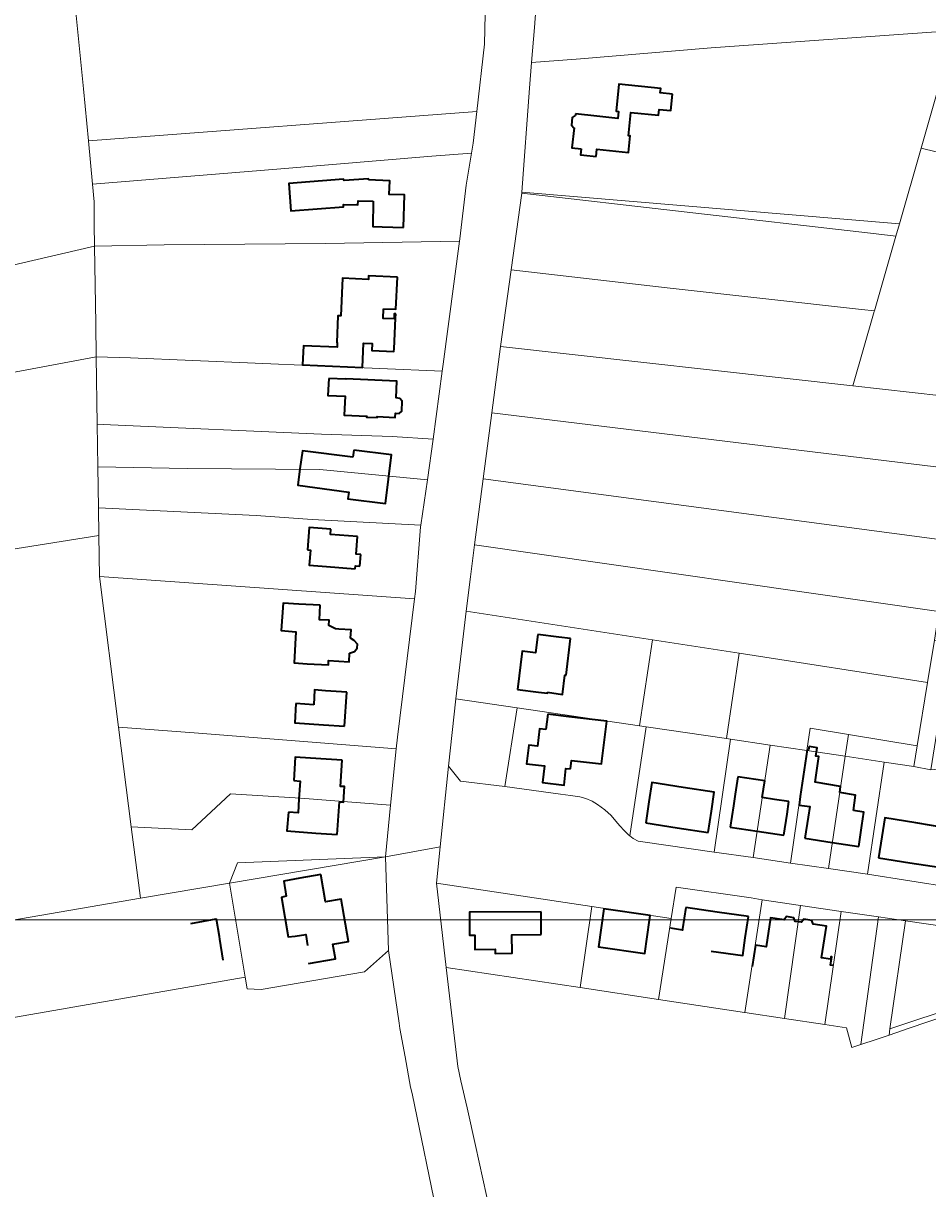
# Model space of a CAD drawing. Header units: metres. Extents: x 152747 to 157233, y 373738 to 378734.
# Tile 11 of 29: x 154720 to 154932, y 374012 to 374285. Entities that reach past the tile are written whole.
import ezdxf
from ezdxf.enums import TextEntityAlignment as Align

# ---------------------------------------------------------------- set-up
doc = ezdxf.new("R2010")
doc.units = ezdxf.units.M
for name, color, linetype, lineweight in [('B-XX-KG-GRENS_PERCEEL-GV', 150, 'Continuous', 18), ('B-XX-KG-GRENS_PERCEEL-S @ 0.001', 150, 'Continuous', 25), ('B-XX-OG-BEBOUWING-G', 7, 'Continuous', 35), ('B-XX-OG-BEBOUWING_HUISNUMMER-T18', 10, 'Continuous', 18), ('B-XX-OG-BEBOUWING_STRAATNAAM-T18', 10, 'Continuous', 18), ('X-XX-AL-DETAIL1-G', 7, 'Continuous', 18)]:
    doc.layers.add(name, color=color, linetype=linetype, lineweight=lineweight)
doc.styles.add('NLCS-ISO', font='NLCS-ISO.ttf', dxfattribs={"height": 1.8})
doc.styles.add('NLCS-ISO-M-T18', font='NLCS-ISO.ttf', dxfattribs={"height": 1.8})

# ---------------------------------------------------------------- blocks, each defined once
blk = doc.blocks.new('SKG-PERCEELNUMMER-SO')
at = {"layer": 'Defpoints'}
blk.add_point((0, 0), dxfattribs=at)
at = {"style": 'NLCS-ISO', "oblique": 10, "flags": 1}
blk.add_attdef('GEMEENTECODE', text='', height=1.8, dxfattribs=at).set_placement((0, 3), align=Align.MIDDLE_RIGHT)
at = {"style": 'NLCS-ISO', "oblique": 10}
blk.add_attdef('PERCEELNUMMER', text='', height=1.8, dxfattribs=at).set_placement((0, 0), align=Align.MIDDLE_CENTER)
at = {"style": 'NLCS-ISO', "oblique": 10, "flags": 1}
blk.add_attdef('SECTIE', text='', height=1.8, dxfattribs=at).set_placement((0, 2), align=Align.MIDDLE_LEFT)

msp = doc.modelspace()

# ---------------------------------------------------------------- linework, layer by layer
at = {"layer": 'B-XX-KG-GRENS_PERCEEL-GV'}
for points in [[(154717.61, 374395.458), (154697.697, 374383.301), (154665.755, 374363.735), (154656.949, 374358.228), (154659.14, 374345.623), (154668.596, 374293.315), (154681.6, 374220.387), (154694.228, 374223.422), (154736.619, 374233.283), (154736.539, 374238.324), (154736.513, 374243.666), (154736.126, 374247.805), (154735.179, 374257.928), (154734.036, 374270.143), (154730.28, 374307.679), (154730.076, 374309.721), (154728.356, 374327.625), (154725.492, 374357.436), (154725.156, 374361.178), (154724.488, 374368.633), (154724.036, 374373.672), (154720.831, 374384.538)], [(154826.161, 374264.786), (154827.947, 374280.576), (154828.298, 374294.675), (154828.71, 374316.853), (154773.739, 374311.687), (154744.789, 374308.757), (154730.28, 374307.679), (154734.036, 374270.143), (154735.179, 374257.928)], [(154930.253, 374256.246), (154938.17, 374283.833), (154881.093, 374279.707), (154850.475, 374277.135), (154839.011, 374276.28), (154838.535, 374270.268), (154836.735, 374245.918), (154925.163, 374238.512)], [(154735.179, 374257.928), (154736.126, 374247.805), (154779.323, 374251.322), (154815.661, 374254.314), (154824.926, 374255.026), (154825.321, 374257.359), (154826.161, 374264.786)], [(154942.079, 374197.383), (154943.496, 374202.697), (154956.084, 374249.898), (154930.253, 374256.246), (154925.163, 374238.512), (154924.335, 374235.627), (154919.297, 374218.075), (154919.256, 374217.931), (154914.253, 374200.497)], [(154736.126, 374247.805), (154736.513, 374243.666), (154736.539, 374238.324), (154736.619, 374233.283), (154752.926, 374233.547), (154790.733, 374233.916), (154822.127, 374234.416), (154822.203, 374234.978), (154823.654, 374247.513), (154824.926, 374255.026), (154815.661, 374254.314), (154779.323, 374251.322)], [(154916.311, 374218.409), (154919.297, 374218.075), (154924.335, 374235.627), (154918.368, 374236.313), (154874.761, 374241.323), (154836.704, 374245.693), (154834.224, 374227.699), (154870.742, 374223.506)], [(154836.735, 374245.918), (154836.704, 374245.693), (154874.761, 374241.323), (154918.368, 374236.313), (154924.335, 374235.627), (154925.163, 374238.512)], [(154822.127, 374234.416), (154790.733, 374233.916), (154752.926, 374233.547), (154736.619, 374233.283), (154736.908, 374215.017), (154737.019, 374207.353), (154745.018, 374207.098), (154818.039, 374203.933), (154818.252, 374205.584)], [(154737.019, 374207.353), (154736.908, 374215.017), (154736.619, 374233.283), (154694.228, 374223.422), (154681.6, 374220.387), (154657.121, 374214.505), (154645.684, 374211.859), (154653.635, 374171.232), (154657.188, 374153.073), (154655.834, 374161.171), (154651.661, 374190.894), (154662.884, 374193.198), (154687.475, 374197.919), (154717.001, 374203.587)], [(154831.748, 374209.729), (154914.253, 374200.497), (154919.256, 374217.931), (154919.297, 374218.075), (154916.311, 374218.409), (154870.742, 374223.506), (154834.224, 374227.699)], [(154946.392, 374196.901), (154942.079, 374197.383), (154914.253, 374200.497), (154831.748, 374209.729), (154829.708, 374194.204), (154939.444, 374180.838), (154941.156, 374192.103)], [(154737.019, 374207.353), (154717.001, 374203.587), (154687.475, 374197.919), (154691.176, 374176.15), (154694.156, 374158.557), (154698.805, 374159.254), (154737.626, 374165.47), (154737.532, 374171.93), (154737.394, 374181.521), (154737.249, 374191.53)], [(154818.039, 374203.933), (154745.018, 374207.098), (154737.019, 374207.353), (154737.249, 374191.53), (154740.333, 374191.366), (154789.772, 374189.206), (154806.317, 374188.627), (154815.974, 374187.99)], [(154939.444, 374180.838), (154829.708, 374194.204), (154827.672, 374178.71), (154936.918, 374164.218)], [(154815.974, 374187.99), (154806.317, 374188.627), (154789.772, 374189.206), (154740.333, 374191.366), (154737.249, 374191.53), (154737.394, 374181.521), (154758.309, 374181.121), (154789.37, 374180.898), (154814.587, 374178.498)], [(154814.587, 374178.498), (154789.37, 374180.898), (154758.309, 374181.121), (154737.394, 374181.521), (154737.532, 374171.93), (154774.46, 374170.103), (154787.631, 374169.22), (154813.028, 374167.829)], [(154935.868, 374157.305), (154936.918, 374164.218), (154827.672, 374178.71), (154825.638, 374163.231), (154934.393, 374147.597)], [(154813.028, 374167.829), (154787.631, 374169.22), (154774.46, 374170.103), (154737.532, 374171.93), (154737.626, 374165.47), (154737.765, 374155.853), (154811.598, 374150.606), (154811.809, 374152.309), (154812.972, 374167.446)], [(154747.354, 374080.416), (154745.226, 374097.161), (154742.26, 374120.493), (154737.765, 374155.853), (154737.626, 374165.47), (154698.805, 374159.254), (154694.156, 374158.557), (154693.138, 374158.404), (154693.909, 374154.189), (154698.297, 374130.753), (154708.808, 374073.85), (154709.038, 374073.889), (154712.441, 374074.468), (154714.164, 374074.762)], [(154934.393, 374147.597), (154825.638, 374163.231), (154824.652, 374155.732), (154823.692, 374147.742), (154867.283, 374141), (154887.61, 374137.851), (154931.737, 374130.967), (154933.382, 374140.942)], [(154811.598, 374150.606), (154737.765, 374155.853), (154742.26, 374120.493), (154760.946, 374119.14), (154807.26, 374115.437), (154807.565, 374118.153)], [(154835.593, 374125.075), (154864.289, 374120.836), (154867.283, 374141), (154823.692, 374147.742), (154821.215, 374127.185)], [(154864.289, 374120.836), (154865.861, 374120.604), (154884.648, 374117.829), (154887.61, 374137.851), (154867.283, 374141)], [(154933.382, 374140.942), (154931.737, 374130.967), (154929.296, 374116.17), (154928.497, 374111.325), (154932.485, 374110.511), (154936.44, 374135.085), (154937.348, 374140.722)], [(154931.737, 374130.967), (154887.61, 374137.851), (154884.648, 374117.829), (154885.594, 374117.689), (154894.88, 374116.317), (154903.504, 374115.043), (154904.268, 374120.304), (154913.193, 374118.83), (154929.296, 374116.17)], [(154821.215, 374127.185), (154819.568, 374111.409), (154822.346, 374107.874), (154832.723, 374106.632), (154835.593, 374125.075)], [(154864.289, 374120.836), (154835.593, 374125.075), (154832.723, 374106.632), (154845.779, 374104.828), (154848.101, 374104.508), (154850.297, 374104.199), (154851.671, 374103.768), (154853.188, 374103.156), (154854.433, 374102.405), (154856.121, 374101.182), (154857.637, 374099.852), (154858.764, 374098.519), (154859.653, 374097.427), (154860.682, 374096.303), (154861.714, 374095.27), (154861.98, 374095.064), (154865.861, 374120.604)], [(154805.912, 374102.218), (154807.26, 374115.437), (154760.946, 374119.14), (154742.26, 374120.493), (154745.226, 374097.161), (154759.409, 374096.436), (154768.463, 374104.917), (154784.852, 374103.911)], [(154885.594, 374117.689), (154884.648, 374117.829), (154865.861, 374120.604), (154861.98, 374095.064), (154862.807, 374094.425), (154863.98, 374093.838), (154865.091, 374093.649), (154881.747, 374091.255)], [(154903.504, 374115.043), (154912.435, 374113.717), (154913.193, 374118.83), (154904.268, 374120.304)], [(154894.88, 374116.317), (154885.594, 374117.689), (154881.747, 374091.255), (154890.869, 374089.944)], [(154913.193, 374118.83), (154912.435, 374113.717), (154921.598, 374112.356), (154928.497, 374111.325), (154929.296, 374116.17)], [(154903.504, 374115.043), (154894.88, 374116.317), (154890.869, 374089.944), (154899.68, 374088.678)], [(154899.68, 374088.678), (154908.533, 374087.406), (154912.435, 374113.717), (154903.504, 374115.043)], [(154908.533, 374087.406), (154917.687, 374086.09), (154921.598, 374112.356), (154912.435, 374113.717)], [(154942.625, 374082.721), (154940.497, 374089.686), (154938.226, 374097.118), (154935.391, 374106.394), (154935.997, 374109.055), (154936.267, 374110.928), (154932.485, 374110.511), (154928.497, 374111.325), (154921.598, 374112.356), (154917.687, 374086.09), (154937.537, 374082.943)], [(154747.354, 374080.416), (154768.246, 374083.975), (154770.104, 374088.742), (154804.775, 374090.12), (154805.912, 374102.218), (154784.852, 374103.911), (154768.463, 374104.917), (154759.409, 374096.436), (154745.226, 374097.161)], [(154804.775, 374090.12), (154768.246, 374083.975), (154771.924, 374061.924), (154772.379, 374059.201), (154775.614, 374059), (154799.857, 374063.181), (154804.758, 374067.589), (154805.453, 374068.214)], [(154768.246, 374083.975), (154804.775, 374090.12), (154770.104, 374088.742)], [(154747.354, 374080.416), (154714.164, 374074.762), (154712.441, 374074.468), (154713.241, 374070.275), (154713.632, 374067.842), (154716.332, 374052.274), (154771.924, 374061.924), (154768.246, 374083.975)], [(154850.394, 374059.48), (154853.125, 374078.457), (154816.693, 374083.954), (154818.984, 374064.225)], [(154888.951, 374053.656), (154892.98, 374080.054), (154890.416, 374080.483), (154872.862, 374083.005), (154871.715, 374075.652), (154868.76, 374056.706), (154888.859, 374053.67)], [(154901.969, 374078.739), (154892.98, 374080.054), (154888.951, 374053.656), (154898.268, 374052.248)], [(154911.514, 374077.341), (154901.969, 374078.739), (154898.268, 374052.248), (154907.695, 374050.825)], [(154871.715, 374075.652), (154853.125, 374078.457), (154850.394, 374059.48), (154868.76, 374056.706)], [(154911.514, 374077.341), (154907.695, 374050.825), (154912.749, 374050.061), (154914.031, 374045.454), (154916.101, 374046.142), (154920.265, 374076.06)], [(154922.923, 374049.81), (154926.58, 374075.136), (154920.265, 374076.06), (154916.101, 374046.142), (154919.728, 374047.349), (154922.752, 374048.352)]]:
    msp.add_lwpolyline(points, close=True, dxfattribs=at)
for points in [[(154840.723, 374298.138), (154839.663, 374284.497), (154839.011, 374276.28), (154850.475, 374277.135), (154881.093, 374279.707), (154938.17, 374283.833), (154930.253, 374256.246), (154956.084, 374249.898), (154943.496, 374202.697), (154965.565, 374200.009), (154990.666, 374197.223), (154991.603, 374197.119), (154996.878, 374214.871), (155000.211, 374226.241), (155003.777, 374238.399), (155026.11, 374315.277)], [(154828.298, 374294.675), (154827.947, 374280.576), (154826.161, 374264.786), (154825.321, 374257.359), (154824.926, 374255.026), (154823.654, 374247.513), (154822.203, 374234.978), (154822.127, 374234.416), (154818.252, 374205.584), (154818.039, 374203.933), (154815.974, 374187.99), (154814.587, 374178.498), (154813.028, 374167.829), (154812.972, 374167.446), (154811.809, 374152.309), (154811.598, 374150.606), (154807.565, 374118.153), (154807.26, 374115.437), (154805.912, 374102.218), (154804.775, 374090.12), (154817.6, 374092.444), (154819.568, 374111.409), (154821.215, 374127.185), (154823.692, 374147.742), (154824.652, 374155.732), (154825.638, 374163.231), (154827.672, 374178.71), (154829.708, 374194.204), (154831.748, 374209.729), (154834.224, 374227.699), (154836.704, 374245.693), (154836.735, 374245.918), (154838.535, 374270.268), (154839.011, 374276.28), (154839.663, 374284.497), (154840.723, 374298.138)], [(154937.537, 374082.943), (154917.687, 374086.09), (154908.533, 374087.406), (154899.68, 374088.678), (154890.869, 374089.944), (154881.747, 374091.255), (154865.091, 374093.649), (154863.98, 374093.838), (154862.807, 374094.425), (154861.98, 374095.064), (154861.714, 374095.27), (154860.682, 374096.303), (154859.653, 374097.427), (154858.764, 374098.519), (154857.637, 374099.852), (154856.121, 374101.182), (154854.433, 374102.405), (154853.188, 374103.156), (154851.671, 374103.768), (154850.297, 374104.199), (154848.101, 374104.508), (154845.779, 374104.828), (154832.723, 374106.632), (154822.346, 374107.874), (154819.568, 374111.409), (154817.6, 374092.444), (154816.693, 374083.954), (154853.125, 374078.457), (154871.715, 374075.652), (154872.862, 374083.005), (154890.416, 374080.483), (154892.98, 374080.054), (154901.969, 374078.739), (154911.514, 374077.341), (154920.265, 374076.06), (154926.58, 374075.136), (154935.717, 374073.798)], [(154830.164, 374002.915), (154825.837, 374022.485), (154823.886, 374031.304), (154822.442, 374037.654), (154821.682, 374040.999), (154818.984, 374064.225), (154816.693, 374083.954), (154817.6, 374092.444), (154804.775, 374090.12), (154805.453, 374068.214), (154807.948, 374051.119), (154808.125, 374049.907), (154809.362, 374043.226), (154810.668, 374036.18), (154810.999, 374034.656), (154817.157, 374004.647)], [(154939.584, 374055.328), (154922.923, 374049.81), (154922.752, 374048.352), (154927.451, 374049.944), (154944.659, 374055.803)]]:
    msp.add_lwpolyline(points, dxfattribs=at)
at = {"layer": 'B-XX-OG-BEBOUWING-G'}
for points in [[(154871.996, 374268.896), (154869.147, 374269.184), (154869.249, 374270.191), (154859.435, 374271.183), (154858.798, 374264.88), (154859.324, 374264.827), (154859.16, 374263.201), (154854.29, 374263.73), (154849.319, 374264.27)], [(154854.099, 374254.241), (154854.275, 374255.977), (154861.678, 374255.229), (154862.07, 374259.112), (154861.681, 374259.151), (154862.232, 374264.607), (154868.728, 374263.951), (154868.866, 374265.32), (154871.607, 374265.043), (154871.996, 374268.896)], [(154849.276, 374263.872), (154849.177, 374263.883), (154848.519, 374263.381), (154848.328, 374261.621), (154848.864, 374260.99), (154848.963, 374260.979)], [(154849.319, 374264.27), (154849.276, 374263.872)], [(154848.963, 374260.979), (154848.46, 374256.33), (154850.616, 374256.096)], [(154850.616, 374256.096), (154850.458, 374254.635), (154851.265, 374254.548)], [(154851.265, 374254.548), (154854.099, 374254.241)], [(154800.799, 374248.771), (154800.808, 374249.004), (154795.096, 374248.666), (154794.961, 374248.958), (154782.114, 374247.948), (154782.603, 374241.529), (154794.92, 374242.455), (154794.966, 374243), (154798.274, 374242.902), (154798.409, 374243.898), (154801.899, 374243.836)], [(154808.96, 374237.64), (154809.19, 374245.271), (154805.669, 374245.37), (154805.789, 374248.571), (154800.799, 374248.771)], [(154801.899, 374243.836), (154801.778, 374237.857), (154803.97, 374237.791), (154808.96, 374237.64)], [(154807.568, 374225.962), (154800.796, 374226.284), (154800.756, 374225.435), (154794.702, 374225.723), (154794.282, 374216.893), (154793.643, 374216.924), (154793.346, 374210.701), (154793.476, 374210.694), (154793.422, 374209.546), (154785.541, 374209.921), (154785.328, 374205.456), (154799.382, 374204.787), (154799.655, 374210.52), (154801.653, 374210.425), (154801.577, 374208.837), (154806.741, 374208.591), (154806.77, 374209.191)], [(154804.314, 374218.588), (154807.21, 374218.45), (154807.568, 374225.962)], [(154807.16, 374217.381), (154806.83, 374217.397), (154806.774, 374216.208), (154804.206, 374216.331), (154804.314, 374218.588)], [(154806.77, 374209.191), (154807.112, 374216.382), (154807.16, 374217.381)], [(154797.157, 374183.824), (154785.333, 374185.271), (154784.739, 374181.036)], [(154797.356, 374185.455), (154797.157, 374183.824)], [(154805.441, 374178.661), (154806.14, 374184.381), (154797.356, 374185.455)], [(154784.739, 374181.036), (154784.276, 374177.263), (154796.163, 374175.621), (154795.966, 374174.013), (154804.741, 374172.94), (154805.441, 374178.661)], [(154791.996, 374166.944), (154786.924, 374167.323), (154786.526, 374162.068)], [(154798.232, 374165.179), (154791.9, 374165.648), (154791.996, 374166.944)], [(154798.96, 374160.953), (154797.921, 374161.03), (154798.232, 374165.179)], [(154786.526, 374162.068), (154787.184, 374162.019), (154786.916, 374158.489), (154790.979, 374158.156), (154797.671, 374157.659)], [(154798.759, 374158.26), (154798.96, 374160.953)], [(154797.671, 374157.659), (154797.722, 374158.336), (154798.759, 374158.26)], [(154784.478, 374149.385), (154780.79, 374149.593), (154780.338, 374143.182), (154783.78, 374142.896), (154783.379, 374135.564), (154786.408, 374135.395)], [(154789.47, 374149.103), (154784.478, 374149.385)], [(154793.871, 374143.505), (154793.025, 374143.56), (154791.519, 374144.376), (154791.584, 374145.562), (154789.277, 374145.689), (154789.47, 374149.103)], [(154796.591, 374141.365), (154796.717, 374143.321), (154793.871, 374143.505)], [(154840.466, 374142.249), (154839.936, 374137.962), (154836.8, 374138.351), (154835.689, 374129.38)], [(154848.11, 374141.303), (154845.403, 374141.638), (154840.466, 374142.249)], [(154796.364, 374137.862), (154797.524, 374138.288), (154798.121, 374139.001), (154798.183, 374139.959), (154797.437, 374140.809), (154796.591, 374141.365)], [(154847.13, 374132.675), (154848.11, 374141.303)], [(154786.408, 374135.395), (154791.4, 374135.116), (154791.458, 374136.152), (154796.234, 374135.847), (154796.364, 374137.862)], [(154842.718, 374128.688), (154846.254, 374128.138), (154846.78, 374132.682), (154847.13, 374132.675)], [(154795.752, 374128.719), (154790.752, 374129.059), (154788.175, 374129.235), (154787.963, 374125.717)], [(154795.2, 374120.741), (154795.752, 374128.719)], [(154835.689, 374129.38), (154840.64, 374128.761), (154842.692, 374128.504), (154842.718, 374128.688)], [(154783.801, 374126.072), (154783.518, 374121.535), (154790.212, 374121.08), (154795.2, 374120.741)], [(154787.963, 374125.717), (154783.801, 374126.072)], [(154842.8, 374123.56), (154842.361, 374119.94)], [(154856.588, 374121.89), (154847.752, 374122.96), (154842.8, 374123.56)], [(154842.361, 374119.94), (154840.872, 374120.121), (154840.376, 374116.071), (154838.321, 374116.323), (154837.782, 374111.926), (154842.027, 374111.454), (154841.568, 374107.521), (154846.594, 374106.934), (154847.053, 374110.867), (154848.086, 374110.747)], [(154850.413, 374112.49), (154855.379, 374111.913), (154856.588, 374121.89)], [(154903.532, 374115.239), (154901.939, 374104.252)], [(154911.169, 374105.177), (154911.317, 374106.616), (154905.457, 374107.644), (154906.285, 374113.612), (154905.608, 374113.727), (154905.905, 374115.666), (154903.98, 374115.961), (154903.861, 374115.189), (154903.532, 374115.239)], [(154794.596, 374112.812), (154789.606, 374113.13), (154783.647, 374113.51), (154783.298, 374108.037)], [(154793.972, 374103.022), (154794.97, 374102.959), (154795.198, 374106.585), (154794.202, 374106.639), (154794.596, 374112.812)], [(154848.086, 374110.747), (154848.317, 374112.734), (154850.413, 374112.49)], [(154887.308, 374108.882), (154886.692, 374104.78)], [(154893.011, 374104.025), (154893.612, 374107.98), (154887.308, 374108.882)], [(154783.298, 374108.037), (154784.809, 374107.894), (154784.509, 374103.697)], [(154874.477, 374106.386), (154867.17, 374107.522), (154866.492, 374102.999), (154865.752, 374098.06)], [(154880.381, 374095.87), (154881.121, 374100.809), (154881.786, 374105.25), (154874.477, 374106.386)], [(154784.509, 374103.697), (154784.278, 374100.455), (154782.057, 374100.607)], [(154886.692, 374104.78), (154886.282, 374102.049), (154885.542, 374097.12)], [(154895.916, 374103.589), (154893.011, 374104.025)], [(154899.29, 374103.083), (154895.916, 374103.589)], [(154901.939, 374104.252), (154901.686, 374102.268), (154904.147, 374101.898), (154903.772, 374099.41), (154903.032, 374094.481)], [(154914.413, 374100.994), (154914.853, 374104.599), (154911.169, 374105.177)], [(154782.057, 374100.607), (154781.692, 374096.195), (154788.451, 374095.715), (154793.428, 374095.362)], [(154793.428, 374095.362), (154793.972, 374103.022)], [(154898.11, 374095.221), (154898.85, 374100.15), (154899.29, 374103.083)], [(154915.632, 374092.579), (154916.368, 374097.487), (154916.838, 374100.616), (154914.413, 374100.994)], [(154865.752, 374098.06), (154873.067, 374096.965)], [(154929.031, 374098.083), (154921.727, 374099.28), (154921.04, 374094.81), (154920.281, 374089.869)], [(154934.912, 374087.621), (154935.671, 374092.569), (154936.333, 374096.886), (154929.031, 374098.083)], [(154873.067, 374096.965), (154880.381, 374095.87)], [(154885.542, 374097.12), (154891.816, 374096.172)], [(154891.816, 374096.172), (154898.11, 374095.221)], [(154903.032, 374094.481), (154909.439, 374093.514)], [(154909.439, 374093.514), (154915.632, 374092.579)], [(154920.281, 374089.869), (154927.597, 374088.745)], [(154927.597, 374088.745), (154934.912, 374087.621)], [(154784.704, 374085.114), (154780.961, 374084.463), (154781.524, 374080.874), (154780.395, 374080.626), (154781.968, 374071.419), (154783.601, 374071.542), (154786.083, 374071.895), (154786.498, 374069.366)], [(154789.63, 374085.97), (154784.704, 374085.114)], [(154786.77, 374065.16), (154793.03, 374066.23), (154792.44, 374069.68), (154796.07, 374070.3), (154794.36, 374080.17), (154790.74, 374079.58), (154789.63, 374085.97)], [(154841.215, 374077.277), (154824.421, 374077.133), (154824.463, 374071.756), (154825.693, 374071.766), (154825.719, 374068.432), (154830.489, 374068.469), (154830.497, 374067.479), (154834.418, 374067.538), (154834.381, 374071.838), (154841.261, 374071.897)], [(154841.261, 374071.897), (154841.215, 374077.277)], [(154855.912, 374077.916), (154854.653, 374069.003), (154865.535, 374067.447), (154866.638, 374075.253)], [(154866.638, 374075.253), (154866.794, 374076.36), (154855.912, 374077.916)], [(154875.09, 374078.26), (154874.357, 374073.286), (154874.31, 374072.967), (154871.57, 374073.444)], [(154882.435, 374077.185), (154875.09, 374078.26)], [(154881.092, 374068.015), (154888.452, 374066.986), (154889.06, 374071.161), (154889.78, 374076.109)], [(154889.78, 374076.109), (154882.435, 374077.185)], [(154901.433, 374074.901), (154900.722, 374075.007), (154900.41, 374075.862), (154898.679, 374076.119), (154898.154, 374075.388), (154894.981, 374075.86), (154893.972, 374069.039), (154891.44, 374069.42), (154890.701, 374064.459)], [(154765.171, 374075.506), (154765.028, 374075.483), (154759.1, 374074.445)], [(154766.741, 374065.919), (154765.942, 374070.799), (154765.858, 374071.443), (154765.171, 374075.506)], [(154909.686, 374064.649), (154909.025, 374064.742), (154909.309, 374066.692), (154909.101, 374066.722), (154909.02, 374066.168), (154906.936, 374066.471), (154908.042, 374073.919), (154904.926, 374074.382), (154904.615, 374075.237), (154902.764, 374075.512), (154902.239, 374074.781), (154901.433, 374074.901)]]:
    msp.add_lwpolyline(points, dxfattribs=at)
msp.add_lwpolyline([(154791.489, 374202.244), (154791.293, 374198.249), (154795.3, 374198.065), (154795.087, 374193.68), (154800.363, 374193.424), (154800.352, 374193.214), (154802.796, 374193.091), (154802.816, 374193.307), (154807.051, 374193.1), (154807.112, 374194.114), (154807.939, 374194.068), (154808.569, 374194.616), (154808.684, 374196.94), (154808.124, 374197.585), (154807.273, 374197.672), (154807.465, 374201.574), (154795.489, 374202.159), (154795.484, 374202.049)], close=True, dxfattribs=at)
at = {"layer": 'X-XX-AL-DETAIL1-G'}
msp.add_lwpolyline([(153607.703, 377895.186), (156655.999, 377895.186), (156655.999, 374075.349), (153607.703, 374075.349)], close=True, dxfattribs=at)

# ---------------------------------------------------------------- block references
at = {"layer": 'B-XX-KG-GRENS_PERCEEL-S @ 0.001', "xscale": 0.001, "yscale": 0.001, "zscale": 0.001}
for p, values in [((154891.965, 374260.662), {'PERCEELNUMMER': '159'}), ((154780.193, 374256.38), {'PERCEELNUMMER': '1463'}), ((154772.095, 374241.687), {'PERCEELNUMMER': '838'}), ((154906.471, 374238.876), {'PERCEELNUMMER': '1341'}), ((154878.209, 374232.427), {'PERCEELNUMMER': '1342'}), ((154776.791, 374219.784), {'PERCEELNUMMER': '207'}), ((154877.26, 374212.321), {'PERCEELNUMMER': '1343'}), ((154767.87, 374198.395), {'PERCEELNUMMER': '208'}), ((154884.921, 374194.094), {'PERCEELNUMMER': '1239'}), ((154763.995, 374186.656), {'PERCEELNUMMER': '209'}), ((154884.57, 374179.724), {'PERCEELNUMMER': '1240'}), ((154768.682, 374175.957), {'PERCEELNUMMER': '210'}), ((154765.492, 374163.692), {'PERCEELNUMMER': '211'}), ((154884.22, 374162.901), {'PERCEELNUMMER': '1241'}), ((154893.332, 374145.378), {'PERCEELNUMMER': '1242'}), ((154765.479, 374134.468), {'PERCEELNUMMER': '212'}), ((154829.633, 374135.586), {'PERCEELNUMMER': '1236'}), ((154875.336, 374129.609), {'PERCEELNUMMER': '1237'}), ((154900.692, 374126.802), {'PERCEELNUMMER': '1243'}), ((154826.788, 374116.845), {'PERCEELNUMMER': '2522'}), ((154908.185, 374116.936), {'PERCEELNUMMER': '2382'}), ((154920.087, 374114.928), {'PERCEELNUMMER': '2383'}), ((154874.369, 374113.041), {'PERCEELNUMMER': '2071'}), ((154891.389, 374112.721), {'PERCEELNUMMER': '2011'}), ((154896.679, 374112.035), {'PERCEELNUMMER': '2010'}), ((154764.166, 374108.641), {'PERCEELNUMMER': '1182'}), ((154908.534, 374110.663), {'PERCEELNUMMER': '2009'}), ((154914.119, 374109.194), {'PERCEELNUMMER': '2008'}), ((154857.246, 374106.727), {'PERCEELNUMMER': '2070'}), ((154928.327, 374102.461), {'PERCEELNUMMER': '2647'}), ((154764.066, 374091.171), {'PERCEELNUMMER': '1208'}), ((154775.141, 374086.912), {'PERCEELNUMMER': '1207'}), ((154758.925, 374077.989), {'PERCEELNUMMER': '2349'}), ((154778.418, 374074.347), {'PERCEELNUMMER': '2502'}), ((154843.55, 374070.483), {'PERCEELNUMMER': '2567'}), ((154860.471, 374062.39), {'PERCEELNUMMER': '2568'}), ((154879.912, 374063.727), {'PERCEELNUMMER': '2464'}), ((154895.119, 374054.923), {'PERCEELNUMMER': '2072'}), ((154903.646, 374055.704), {'PERCEELNUMMER': '2073'}), ((154912.53, 374054.979), {'PERCEELNUMMER': '2074'}), ((154919.975, 374052.041), {'PERCEELNUMMER': '2075'})]:
    msp.add_blockref('SKG-PERCEELNUMMER-SO', p, dxfattribs=at).add_auto_attribs(values)

# ---------------------------------------------------------------- texts
at = {"layer": 'B-XX-OG-BEBOUWING_HUISNUMMER-T18', "style": 'NLCS-ISO-M-T18'}
msp.add_text('39', height=0.0018, dxfattribs=at).set_placement((154859.474, 374262.087), align=Align.MIDDLE_CENTER)
for s, rotation, p in [('38', 358.298, (154804.86, 374240.592)), ('37b', 356.998, (154801.297, 374217.292)), ('37a', 356.998, (154803.302, 374195.623)), ('37', 353.004, (154802.385, 374179.945)), ('36', 353.004, (154801.685, 374174.218)), ('35', 356.001, (154794.628, 374159.68)), ('33a', 356.001, (154792.769, 374137.043)), ('34', 353.004, (154838.132, 374134.363)), ('33', 356.001, (154792.159, 374122.977)), ('1', 352.998, (154844.249, 374113.083)), ('32a', 356.001, (154790.729, 374108.054)), ('2', 351.005, (154868.8, 374099.501)), ('3', 351.005, (154876.114, 374098.406)), ('5', 351.005, (154888.078, 374098.635)), ('32', 356.001, (154790.315, 374096.935)), ('7', 351.005, (154894.362, 374097.685)), ('9', 351.005, (154905.576, 374095.995)), ('11', 351.005, (154911.475, 374095.106)), ('13', 351.005, (154922.558, 374091.419)), ('15', 351.005, (154929.874, 374090.295))]:
    msp.add_text(s, height=0.0018, rotation=rotation, dxfattribs=at).set_placement(p, align=Align.MIDDLE_CENTER)
at = {"layer": 'B-XX-OG-BEBOUWING_STRAATNAAM-T18', "style": 'NLCS-ISO-M-T18'}
for s, rotation, p in [('Schoolstraat', 82.397, (154819.98, 374157.223)), ('Schoolstraat', 82.397, (154819.98, 374157.223)), ('Schoolstraat', 82.397, (154819.98, 374157.223)), ('Schoolstraat', 82.397, (154819.98, 374157.223)), ('Eviestraat', 354.603, (154887.5, 374084.587)), ('Eviestraat', 354.603, (154887.5, 374084.587)), ('Eviestraat', 354.603, (154887.5, 374084.587))]:
    msp.add_text(s, height=0.0018, rotation=rotation, dxfattribs=at).set_placement(p, align=Align.MIDDLE_CENTER)

doc.saveas('drawing.dxf')
